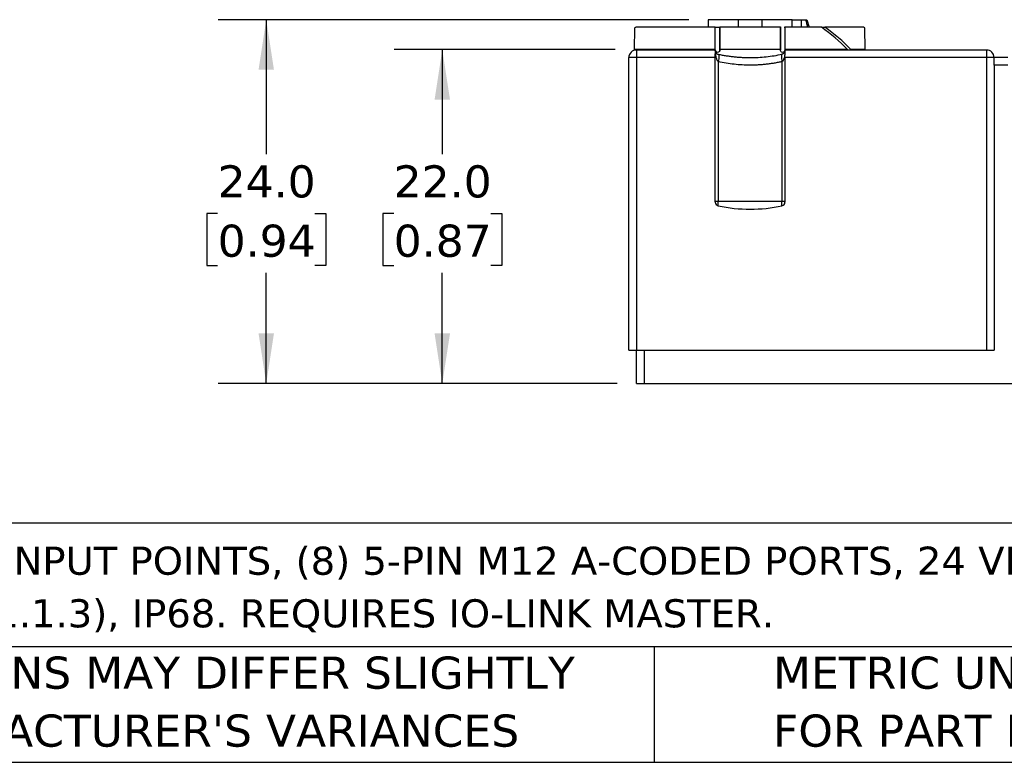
# Model space of a CAD drawing. Header units: millimetres. Extents: x 6 to 273, y 6 to 210.
# Tile 2 of 47: x 79 to 144, y 6 to 55. Entities that reach past the tile are written whole.
import ezdxf

# ---------------------------------------------------------------- set-up
doc = ezdxf.new("R2010")
doc.units = ezdxf.units.MM
doc.linetypes.add('SLD-Solid', pattern=[0])
doc.layers.add('DIMENSIONS', color=140, linetype='SLD-Solid', lineweight=25)
doc.layers.add('TEXT', color=140, linetype='SLD-Solid', lineweight=25)
doc.styles.add('SLDTEXTSTYLE0', font='VERDANA.TTF')
doc.dimstyles.new('SLDDIMSTYLE0', dxfattribs={"dimtxt": 2.158008, "dimasz": 3.302, "dimexe": 0, "dimexo": 0.0625, "dimgap": 0.539502, "dimtad": 0, "dimtih": 1, "dimtoh": 1, "dimrnd": 1e-09, "dimzin": 4, "dimdsep": 46, "dimtxsty": 'SLDTEXTSTYLE0', "dimsah": 1, "dimcen": 0.09, "dimadec": 0, "dimazin": 1, "dimtfac": 1, "dimtofl": 0, "dimtmove": 0, "dimatfit": 3, "dimfxl": 0, "dimfrac": 2, "dimtolj": 1, "dimtzin": 12, "dimarcsym": 0})

# ---------------------------------------------------------------- blocks, each defined once
blk = doc.blocks.new('SW_NOTE_0')
at = {"layer": 'TEXT', "color": 0, "char_height": 1.85208, "attachment_point": 1, "style": 'SLDTEXTSTYLE0'}
for s, insert in [('MURRELEKTRONIK IO-LINK HUB, UP TO (16) DISCRETE INPUT POINTS, (8) 5-PIN M12 A-CODED PORTS, 24 VDC, ', (0, 2.352)), ('CLASS A DEVICE, IO-LINK V1.1.2 (COMPATIBLE WITH V1.1.3), IP68. REQUIRES IO-LINK MASTER.', (0, -1.117))]:
    blk.add_mtext(s, dxfattribs=dict(at, insert=insert))
blk = doc.blocks.new('SW_NOTE_0_3')
at = {"layer": 'TEXT', "color": 0, "char_height": 2.11667, "attachment_point": 1, "style": 'SLDTEXTSTYLE0'}
for s, insert in [('PART DIMENSIONS MAY DIFFER SLIGHTLY ', (0, 2.688)), ("DUE TO MANUFACTURER'S VARIANCES", (0, -1.134))]:
    blk.add_mtext(s, dxfattribs=dict(at, insert=insert))
blk = doc.blocks.new('SW_NOTE_0_6')
at = {"layer": 'TEXT', "color": 0, "char_height": 2.11667, "attachment_point": 1, "style": 'SLDTEXTSTYLE0'}
for s, insert in [('METRIC UNITS USED ', (0, 2.688)), ('FOR PART DESIGN', (0, -1.134))]:
    blk.add_mtext(s, dxfattribs=dict(at, insert=insert))
blk = doc.blocks.new('_D')
at = {"layer": 'DIMENSIONS'}
for p, q in [((118.055, 53.356), (103.483, 53.356)), ((106.658, 53.356), (106.658, 46.467)), ((103.452, 42.554), (102.727, 42.554)), ((102.727, 42.554), (102.727, 39.124)), ((109.865, 42.554), (110.589, 42.554)), ((110.589, 42.554), (110.589, 39.124)), ((102.727, 39.124), (103.452, 39.124)), ((110.589, 39.124), (109.865, 39.124)), ((106.658, 31.331), (106.658, 38.641)), ((118.196, 31.331), (103.483, 31.331))]:
    blk.add_line(p, q, dxfattribs=at)
for points in [[(106.658, 53.356), (106.15, 50.054), (107.166, 50.054)], [(106.658, 31.331), (107.166, 34.633), (106.15, 34.633)]]:
    blk.add_solid(points, dxfattribs=at)
at = {"layer": 'DIMENSIONS', "char_height": 2.1167, "attachment_point": 1, "style": 'SLDTEXTSTYLE0'}
for s, insert in [('22.0', (103.452, 45.726)), ('0.87', (103.452, 41.813))]:
    blk.add_mtext(s, dxfattribs=dict(at, insert=insert))
blk = doc.blocks.new('_D_1')
at = {"layer": 'DIMENSIONS'}
for p, q in [((122.929, 55.331), (91.868, 55.331)), ((95.043, 55.331), (95.043, 46.467)), ((91.837, 42.554), (91.112, 42.554)), ((91.112, 42.554), (91.112, 39.124)), ((98.249, 42.554), (98.974, 42.554)), ((98.974, 42.554), (98.974, 39.124)), ((91.112, 39.124), (91.837, 39.124)), ((98.974, 39.124), (98.249, 39.124)), ((95.043, 31.331), (95.043, 38.641)), ((118.196, 31.331), (91.868, 31.331))]:
    blk.add_line(p, q, dxfattribs=at)
for points in [[(95.043, 55.331), (94.535, 52.029), (95.551, 52.029)], [(95.043, 31.331), (95.551, 34.633), (94.535, 34.633)]]:
    blk.add_solid(points, dxfattribs=at)
at = {"layer": 'DIMENSIONS', "char_height": 2.1167, "attachment_point": 1, "style": 'SLDTEXTSTYLE0'}
for s, insert in [('24.0', (91.837, 45.726)), ('0.94', (91.837, 41.813))]:
    blk.add_mtext(s, dxfattribs=dict(at, insert=insert))

msp = doc.modelspace()

# ---------------------------------------------------------------- linework, layer by layer
for p, q in [((124.199, 55.331), (124.199, 54.831)), ((126.199, 55.331), (124.199, 55.331)), ((126.199, 54.831), (126.199, 55.331)), ((127.734, 55.331), (126.199, 55.331)), ((127.734, 55.331), (127.734, 54.831)), ((129.734, 55.331), (127.734, 55.331)), ((129.734, 54.831), (129.734, 55.331)), ((129.734, 55.331), (130.366, 55.331)), ((130.366, 54.831), (130.366, 55.331)), ((130.366, 55.331), (130.622, 55.331)), ((130.622, 55.331), (130.699, 55.331)), ((130.699, 55.331), (130.86, 54.831)), ((119.35, 54.781), (119.325, 53.356)), ((124.667, 54.831), (119.46, 54.831)), ((124.667, 53.356), (124.667, 54.831)), ((124.965, 54.831), (124.965, 53.356)), ((128.967, 54.831), (124.965, 54.831)), ((124.966, 53.32), (124.966, 54.847)), ((128.966, 54.856), (128.966, 53.335)), ((128.967, 53.356), (128.967, 54.831)), ((129.265, 54.831), (129.265, 53.356)), ((131.676, 54.831), (129.265, 54.831)), ((134.473, 54.831), (131.905, 54.831)), ((134.557, 53.356), (134.532, 54.804)), ((119.325, 53.356), (119.325, 53.304)), ((124.667, 53.356), (119.325, 53.356)), ((119.466, 53.331), (119.466, 52.831)), ((124.666, 53.331), (119.466, 53.331)), ((124.666, 53.299), (124.666, 53.331)), ((128.967, 53.356), (124.965, 53.356)), ((133.388, 53.356), (129.265, 53.356)), ((129.266, 53.331), (129.266, 53.299)), ((142.566, 53.331), (129.266, 53.331)), ((133.39, 53.331), (133.388, 53.356)), ((133.618, 53.356), (133.615, 53.331)), ((134.557, 53.356), (133.618, 53.356)), ((134.558, 53.331), (134.557, 53.356)), ((142.566, 53.331), (142.566, 52.831)), ((118.966, 33.531), (118.966, 52.831)), ((119.466, 52.831), (118.966, 52.831)), ((119.466, 52.831), (119.466, 33.531)), ((124.666, 52.831), (119.466, 52.831)), ((124.666, 52.831), (124.666, 53.007)), ((124.666, 43.299), (124.666, 52.831)), ((129.266, 52.831), (129.266, 53.007)), ((129.266, 52.831), (129.266, 43.299)), ((142.566, 52.831), (129.266, 52.831)), ((142.566, 52.831), (142.566, 33.531)), ((143.066, 52.831), (142.566, 52.831)), ((143.066, 52.331), (143.066, 52.831)), ((143.966, 52.831), (143.066, 52.831)), ((124.864, 52.565), (124.864, 43.331)), ((129.069, 52.565), (129.069, 43.331)), ((143.066, 52.331), (143.066, 33.531)), ((143.966, 52.331), (143.066, 52.331)), ((124.864, 43.331), (124.666, 43.331)), ((124.864, 43.054), (124.864, 43.331)), ((129.069, 43.331), (124.864, 43.331)), ((129.069, 43.054), (129.069, 43.331)), ((129.266, 43.331), (129.069, 43.331)), ((118.966, 33.531), (119.466, 33.531)), ((119.466, 33.531), (142.566, 33.531)), ((119.466, 31.331), (119.466, 33.531)), ((119.966, 33.531), (119.966, 31.331)), ((142.566, 33.531), (143.066, 33.531)), ((119.466, 31.331), (119.966, 31.331)), ((119.966, 31.331), (243.966, 31.331))]:
    msp.add_line(p, q)
for centre, radius, start, end in [((126.966, 38.131), 18.31, 114.20358, 114.57956), ((124.965, 45.308), 11.65, 43.69559, 54.82901), ((125.195, 45.308), 11.65, 43.69559, 54.82901), ((126.966, 38.131), 18.31, 65.59376, 65.79642), ((119.466, 52.831), 0.5, 90, 180), ((142.566, 52.831), 0.5, 0, 90), ((124.916, 43.299), 0.25, 180, 257.86262), ((126.966, 52.831), 10, 257.86262, 282.13738), ((129.016, 43.299), 0.25, 282.13738, 0)]:
    msp.add_arc(centre, radius, start, end)
for points in [[(130.622, 55.331), (130.669, 55.164), (130.715, 54.997), (130.762, 54.831)], [(124.674, 53.239), (124.667, 53.264), (124.666, 53.283), (124.666, 53.299)], [(129.266, 53.299), (129.266, 53.283), (129.265, 53.264), (129.259, 53.239)], [(124.666, 53.007), (124.666, 53.047), (124.667, 53.085), (124.674, 53.119)], [(124.864, 53.054), (124.889, 53.049), (124.919, 52.938), (124.889, 52.69), (124.864, 52.565)], [(129.069, 53.054), (129.043, 53.049), (129.014, 52.938), (129.043, 52.69), (129.069, 52.565)], [(129.259, 53.119), (129.265, 53.085), (129.266, 53.047), (129.266, 53.007)]]:
    msp.add_open_spline(points, degree=3)
for points, knots in [([(124.667, 54.831), (124.671, 54.831), (124.682, 54.831), (124.719, 54.831), (124.734, 54.831), (124.771, 54.831), (124.787, 54.831), (124.824, 54.831), (124.843, 54.831), (124.887, 54.831), (124.905, 54.831), (124.933, 54.831), (124.942, 54.831), (124.964, 54.831), (124.969, 54.831), (124.965, 54.831)], [0, 0, 0, 0, 0.25, 0.25, 0.375, 0.375, 0.4375, 0.4375, 0.5, 0.5, 0.625, 0.625, 0.75, 0.75, 1, 1, 1, 1]), ([(129.216, 54.831), (129.217, 54.831), (129.247, 54.831), (129.257, 54.831), (129.263, 54.831), (129.265, 54.831)], [0, 0, 0, 0, 0.009303, 0.737544, 1, 1, 1, 1]), ([(131.676, 54.831), (131.689, 54.831), (131.764, 54.831), (131.838, 54.831), (131.894, 54.831), (131.905, 54.831)], [0, 0, 0, 0, 0.142158, 0.820896, 1, 1, 1, 1]), ([(124.965, 53.356), (124.969, 53.312), (124.961, 53.267), (124.911, 53.194), (124.869, 53.171), (124.783, 53.177), (124.744, 53.202), (124.689, 53.27), (124.672, 53.312), (124.667, 53.356)], [0, 0, 0, 0, 0.25, 0.25, 0.5, 0.5, 0.75, 0.75, 1, 1, 1, 1]), ([(129.265, 53.356), (129.261, 53.312), (129.244, 53.27), (129.19, 53.203), (129.151, 53.177), (129.065, 53.171), (129.022, 53.194), (128.972, 53.266), (128.963, 53.312), (128.967, 53.356)], [0, 0, 0, 0, 0.25, 0.25, 0.5, 0.5, 0.75, 0.75, 1, 1, 1, 1]), ([(124.674, 53.119), (124.676, 53.133), (124.678, 53.146), (124.679, 53.158), (124.68, 53.171), (124.68, 53.183), (124.679, 53.194), (124.679, 53.21), (124.677, 53.225), (124.674, 53.239)], [0, 0, 0, 0, 0.0000495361, 0.0000495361, 0.0000495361, 0.0000990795, 0.0000990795, 0.0000990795, 0.0001703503, 0.0001703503, 0.0001703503, 0.0001703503]), ([(124.674, 53.239), (124.683, 53.201), (124.714, 53.14), (124.787, 53.08), (124.838, 53.06), (124.864, 53.054)], [-1.329503, -1.329503, -1.329503, -1.329503, -0.855564, -0.533701, -0.211837, -0.211837, -0.211837, -0.211837]), ([(124.674, 53.119), (124.678, 53.071), (124.688, 52.982), (124.712, 52.862), (124.738, 52.768), (124.767, 52.694), (124.797, 52.638), (124.827, 52.594), (124.853, 52.574), (124.864, 52.565)], [0, 0, 0, 0, 0.245311, 0.449814, 0.613771, 0.738897, 0.844073, 0.930426, 1, 1, 1, 1]), ([(124.864, 53.054), (124.95, 53.036), (125.122, 53.001), (125.383, 52.956), (125.646, 52.917), (125.909, 52.886), (126.172, 52.862), (126.437, 52.844), (126.701, 52.834), (127.055, 52.829), (127.497, 52.841), (128.026, 52.883), (128.552, 52.951), (128.896, 53.02), (129.069, 53.054)], [0, 0, 0, 0, 0.0633206, 0.1263144, 0.1890281, 0.2515082, 0.3138017, 0.3759553, 0.4380159, 0.5000305, 0.6240976, 0.748535, 0.8737127, 1, 1, 1, 1]), ([(129.259, 53.239), (129.254, 53.223), (129.245, 53.193), (129.221, 53.153), (129.194, 53.122), (129.166, 53.097), (129.136, 53.078), (129.105, 53.064), (129.08, 53.057), (129.069, 53.054)], [0, 0, 0, 0, 0.245311, 0.449814, 0.613771, 0.738897, 0.844073, 0.930426, 1, 1, 1, 1]), ([(129.259, 53.119), (129.253, 53.043), (129.232, 52.895), (129.188, 52.743), (129.133, 52.627), (129.095, 52.582), (129.069, 52.565)], [0.211805, 0.211805, 0.211805, 0.211805, 0.524811, 0.846675, 1.007607, 1.329504, 1.329504, 1.329504, 1.329504]), ([(129.259, 53.239), (129.256, 53.227), (129.254, 53.213), (129.253, 53.199), (129.253, 53.187), (129.253, 53.174), (129.254, 53.161), (129.255, 53.148), (129.257, 53.134), (129.259, 53.119)], [0, 0, 0, 0, 0.0000643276, 0.0000643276, 0.0000643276, 0.0001166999, 0.0001166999, 0.0001166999, 0.0001700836, 0.0001700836, 0.0001700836, 0.0001700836]), ([(129.069, 52.565), (128.983, 52.547), (128.81, 52.509), (128.549, 52.462), (128.287, 52.422), (128.024, 52.389), (127.76, 52.363), (127.496, 52.344), (127.231, 52.333), (126.878, 52.328), (126.436, 52.34), (125.907, 52.385), (125.38, 52.457), (125.036, 52.529), (124.864, 52.565)], [0, 0, 0, 0, 0.063321, 0.126314, 0.189028, 0.251508, 0.313802, 0.375955, 0.438016, 0.500031, 0.624098, 0.748535, 0.873713, 1, 1, 1, 1])]:
    msp.add_open_spline(points, degree=3, knots=knots)
at = {"layer": 'TEXT'}
for p, q in [((273.05, 22.126), (6.35, 22.126)), ((273.05, 13.97), (6.35, 13.97)), ((120.646, 13.97), (120.646, 6.35)), ((6.35, 6.35), (273.05, 6.35))]:
    msp.add_line(p, q, dxfattribs=at)

# ---------------------------------------------------------------- block references
for name, p in [('SW_NOTE_0', (7.966, 18.222)), ('SW_NOTE_0_3', (55.119, 10.635)), ('SW_NOTE_0_6', (128.478, 10.635))]:
    msp.add_blockref(name, p, dxfattribs=at)

# ---------------------------------------------------------------- dimensions: what is measured, and where the dimension line sits
at = {"layer": 'DIMENSIONS'}
for base, p1, p2, picture, middle in [((95.043, 55.331), (119.466, 31.331), (124.199, 55.331), '_D_1', (95.043, 42.554)), ((106.658319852, 31.330687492), (119.325453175, 53.355687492), (119.466289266, 31.330687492), '_D', (106.658319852, 42.554097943))]:
    dim = msp.add_linear_dim(base=base, p1=p1, p2=p2, angle=90, dimstyle='SLDDIMSTYLE0', dxfattribs=at)
    dim.commit()
    dim.dimension.update_dxf_attribs({"geometry": picture, "text_midpoint": middle, "dimtype": 160})

doc.saveas('drawing.dxf')
